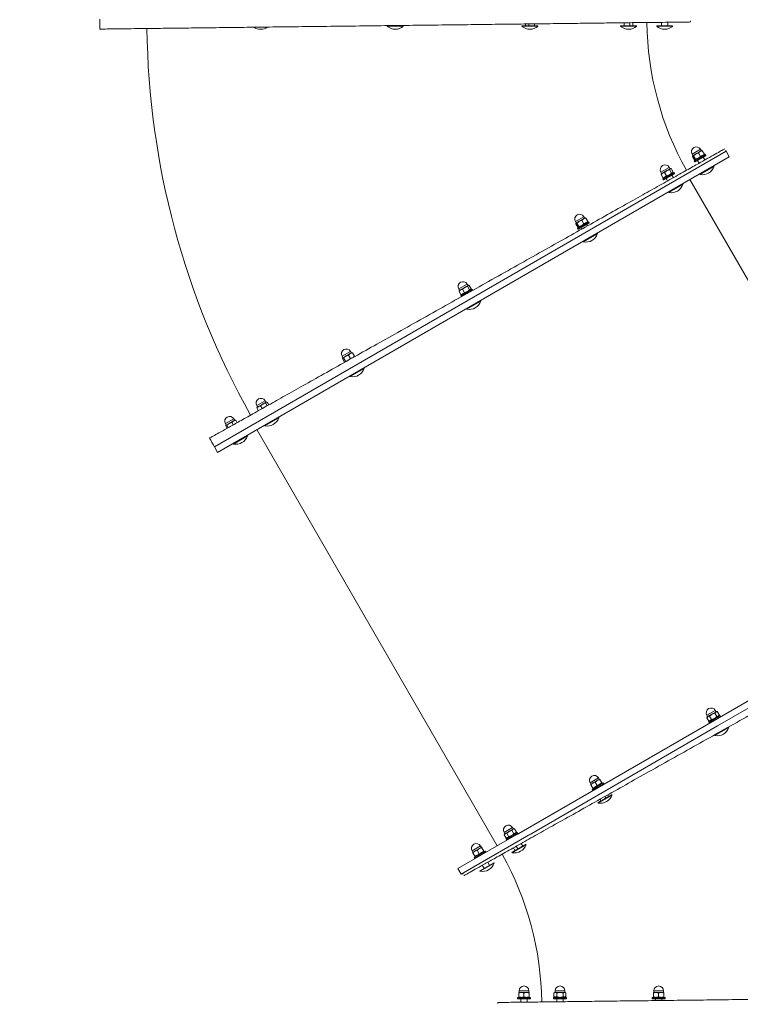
# Model space of a CAD drawing. Header units: feet. Extents: x 7493042 to 7493387, y 5986509 to 5986725.
# Tile 52 of 73: x 7493352.49 to 7493353.6, y 5986527.97 to 5986529.49. Entities that reach past the tile are written whole.
import ezdxf

# ---------------------------------------------------------------- set-up
doc = ezdxf.new("R2010")
doc.units = ezdxf.units.FT
doc.header["$MEASUREMENT"] = 0
doc.layers.add('_k_niewidoczna', color=72, linetype='CONTINUOUS', lineweight=9, plot=False)
doc.layers.add('_k_urzadzenia', color=250, linetype='CONTINUOUS', lineweight=13)
doc.layers.add('_k_wymiar', color=7, linetype='CONTINUOUS', lineweight=13)
doc.styles.add('GENERATED_STYLE_1', font='MS Gothic.ttf')

# ---------------------------------------------------------------- blocks, each defined once
blk = doc.blocks.new('3009EPZ')
at = {"layer": '_k_niewidoczna', "color": 1, "lineweight": 20, "insert": (-3.1656, -0.2128), "char_height": 0.24, "width": 11.634443, "attachment_point": 1, "line_spacing_factor": 1.55, "style": 'GENERATED_STYLE_1', "bg_fill": 2}
blk.add_mtext('\\A1;{\\f@MS Gothic|b0|i0|c238|p49;\\C256;\\P\\pi-0.24,l0.24,t0.24,1.2;^I^I3009EPZ\\P\\pi-0.96,l0.96,t0.96,1.2;^I}', dxfattribs=at)
blk = doc.blocks.new('42221')
at = {"layer": '_k_urzadzenia', "lineweight": 13}
for p, q in [((-3.3921, 1.0667), (-3.1639, 1.4619)), ((-3.1566, 1.4546), (-3.6116, 0.6666)), ((-3.1916, 1.394), (-2.5507, 1.024)), ((-3.4071, 1.0626), (-3.3947, 1.0839)), ((-3.4063, 1.0621), (-3.3939, 1.0835)), ((-3.3976, 1.0772), (-3.3974, 1.077)), ((-3.3947, 1.0839), (-3.3939, 1.0835)), ((-2.9708, 0.2965), (-2.5157, 1.0846)), ((-2.5071, 1.0796), (-2.9621, 0.2915)), ((-2.9621, 0.2915), (-2.5071, 1.0796)), ((-2.5157, 1.0846), (-2.5071, 1.0796)), ((-3.3921, 1.0667), (-3.6203, 0.6716)), ((-3.4071, 1.0626), (-3.4063, 1.0621)), ((-3.4026, 1.0685), (-3.4023, 1.0683)), ((-3.3774, 1.0712), (-3.3874, 1.0539)), ((-3.3761, 1.0705), (-3.3861, 1.0532)), ((-3.378, 1.071), (-3.3774, 1.0712)), ((-3.3778, 1.0653), (-3.3724, 1.0622)), ((-3.3774, 1.0712), (-3.3761, 1.0705)), ((-3.3774, 1.0681), (-3.3755, 1.0693)), ((-3.3757, 1.0501), (-3.3682, 1.0631)), ((-3.3755, 1.0693), (-3.3701, 1.0662)), ((-3.3741, 1.0578), (-3.3707, 1.0638)), ((-3.3707, 1.0638), (-3.3701, 1.0647)), ((-3.3704, 1.0643), (-3.3682, 1.0631)), ((-3.3701, 1.0647), (-3.3701, 1.0662)), ((-3.3875, 1.0546), (-3.3874, 1.0539)), ((-3.3874, 1.0539), (-3.3861, 1.0532)), ((-3.3847, 1.0555), (-3.3847, 1.0533)), ((-3.3847, 1.0533), (-3.3794, 1.0502)), ((-3.3824, 1.0573), (-3.3771, 1.0542)), ((-3.3781, 1.0509), (-3.3794, 1.0502)), ((-3.3781, 1.0509), (-3.3776, 1.0518)), ((-3.3779, 1.0513), (-3.3757, 1.0501)), ((-3.3776, 1.0518), (-3.3741, 1.0578)), ((-2.5429, 1.0399), (-2.5306, 1.0612)), ((-2.5422, 1.0394), (-2.5298, 1.0608)), ((-2.5353, 1.0514), (-2.535, 1.0512)), ((-2.5325, 1.0561), (-2.5323, 1.0559)), ((-2.5306, 1.0612), (-2.5298, 1.0608)), ((-2.5234, 1.0319), (-2.5139, 1.0483)), ((-2.5132, 1.0485), (-2.5232, 1.0312)), ((-2.5119, 1.0477), (-2.5219, 1.0304)), ((-2.5205, 1.0469), (-2.5162, 1.0444)), ((-2.5139, 1.0483), (-2.5132, 1.0485)), ((-2.5132, 1.0485), (-2.5119, 1.0477)), ((-2.5429, 1.0399), (-2.5422, 1.0394)), ((-2.5395, 1.0441), (-2.5392, 1.0439)), ((-2.5254, 1.0382), (-2.5212, 1.0358)), ((-2.5234, 1.0319), (-2.5232, 1.0312)), ((-2.5232, 1.0312), (-2.5219, 1.0304)), ((-2.5206, 1.0328), (-2.5206, 1.0317)), ((-2.5194, 1.0326), (-2.514, 1.0296)), ((-2.515, 1.0403), (-2.5096, 1.0372)), ((-2.5139, 1.0283), (-2.5112, 1.033)), ((-2.5133, 1.0454), (-2.5124, 1.0459)), ((-2.5116, 1.0462), (-2.5062, 1.0431)), ((-2.5116, 1.0273), (-2.5041, 1.0403)), ((-2.5112, 1.033), (-2.5073, 1.0398)), ((-2.5073, 1.0398), (-2.506, 1.042)), ((-2.5063, 1.0416), (-2.5041, 1.0403)), ((-2.506, 1.042), (-2.506, 1.0422)), ((-2.5204, 1.0309), (-2.515, 1.0278)), ((-2.514, 1.0282), (-2.5142, 1.028)), ((-2.514, 1.0282), (-2.5139, 1.0283)), ((-2.5138, 1.0286), (-2.5116, 1.0273)), ((-2.5707, 0.9917), (-2.5584, 1.0131)), ((-2.57, 0.9913), (-2.5576, 1.0126)), ((-2.5604, 1.0078), (-2.5602, 1.0076)), ((-2.5584, 1.0131), (-2.5576, 1.0126)), ((-3.8126, 0.9853), (-3.8121, 0.9858)), ((-3.8121, 0.9858), (-3.8121, 0.9658)), ((-3.8121, 0.9858), (-3.8106, 0.9858)), ((-3.8106, 0.9858), (-3.8106, 0.9658)), ((-2.5707, 0.9917), (-2.57, 0.9913)), ((-2.5672, 0.9961), (-2.5669, 0.996)), ((-2.5649, 1), (-2.5646, 0.9999)), ((-2.5527, 0.9897), (-2.549, 0.9876)), ((-2.5512, 0.9837), (-2.5417, 1.0002)), ((-2.541, 1.0003), (-2.551, 0.983)), ((-2.5397, 0.9996), (-2.5497, 0.9823)), ((-2.5478, 0.9985), (-2.544, 0.9963)), ((-2.5451, 0.988), (-2.5398, 0.9849)), ((-2.5417, 1.0002), (-2.541, 1.0003)), ((-2.5411, 0.9973), (-2.54, 0.9979)), ((-2.541, 1.0003), (-2.5397, 0.9996)), ((-2.5408, 0.9818), (-2.5369, 0.9885)), ((-2.5406, 0.9958), (-2.5353, 0.9927)), ((-2.5394, 0.9792), (-2.5319, 0.9922)), ((-2.5393, 0.9982), (-2.5339, 0.9951)), ((-2.5369, 0.9885), (-2.534, 0.9936)), ((-2.5341, 0.9934), (-2.5319, 0.9922)), ((-2.534, 0.9936), (-2.5338, 0.9939)), ((-2.5338, 0.9939), (-2.5338, 0.9943)), ((-2.3147, 0.9728), (-2.3147, 0.9974)), ((-2.3147, 0.9974), (-2.3138, 0.9974)), ((-2.3138, 0.9728), (-2.3138, 0.9974)), ((-2.3138, 0.9901), (-2.3084, 0.9901)), ((-3.8151, 0.9708), (-3.8126, 0.9708)), ((-3.815, 0.9808), (-3.8126, 0.9808)), ((-3.8126, 0.9663), (-3.8126, 0.9853)), ((-3.8106, 0.9831), (-3.8102, 0.9838)), ((-3.8094, 0.9838), (-3.8033, 0.9838)), ((-3.8094, 0.9758), (-3.8033, 0.9758)), ((-3.8026, 0.9798), (-3.8026, 0.9838)), ((-3.8026, 0.9833), (-3.8001, 0.9833)), ((-3.8026, 0.9718), (-3.8026, 0.9798)), ((-3.8026, 0.9678), (-3.8026, 0.9718)), ((-3.8001, 0.9683), (-3.8001, 0.9833)), ((-2.5512, 0.9837), (-2.551, 0.983)), ((-2.551, 0.983), (-2.5497, 0.9823)), ((-2.5484, 0.9846), (-2.5484, 0.9834)), ((-2.5483, 0.9826), (-2.5429, 0.9795)), ((-2.5418, 0.98), (-2.5422, 0.9798)), ((-2.5418, 0.98), (-2.5408, 0.9818)), ((-2.5416, 0.9804), (-2.5394, 0.9792)), ((-2.3147, 0.9728), (-2.3138, 0.9728)), ((-2.3138, 0.9801), (-2.3086, 0.9801)), ((-3.8126, 0.9663), (-3.8121, 0.9658)), ((-3.8121, 0.9658), (-3.8106, 0.9658)), ((-3.8106, 0.9685), (-3.8102, 0.9678)), ((-3.8094, 0.9678), (-3.8033, 0.9678)), ((-3.8026, 0.9683), (-3.8001, 0.9683)), ((-2.3147, 0.9172), (-2.3147, 0.9418)), ((-2.3147, 0.9418), (-2.3138, 0.9418)), ((-2.3138, 0.9172), (-2.3138, 0.9418)), ((-2.3138, 0.9363), (-2.3091, 0.9363)), ((-2.3138, 0.9313), (-2.3091, 0.9313)), ((-2.3147, 0.9172), (-2.3138, 0.9172)), ((-2.3138, 0.9227), (-2.3092, 0.9227)), ((-3.511, 0.8826), (-3.4987, 0.904)), ((-3.5102, 0.8822), (-3.4979, 0.9035)), ((-3.5006, 0.8987), (-3.4983, 0.8974)), ((-3.4987, 0.904), (-3.4979, 0.9035)), ((-3.511, 0.8826), (-3.5102, 0.8822)), ((-3.5075, 0.8869), (-3.505, 0.8855)), ((-3.5031, 0.8944), (-3.5007, 0.893)), ((-3.4813, 0.8912), (-3.4913, 0.8739)), ((-3.48, 0.8905), (-3.49, 0.8732)), ((-3.484, 0.8813), (-3.4787, 0.8782)), ((-3.482, 0.8911), (-3.4813, 0.8912)), ((-3.4813, 0.8912), (-3.48, 0.8905)), ((-3.4813, 0.8881), (-3.4806, 0.8886)), ((-3.4801, 0.8744), (-3.4761, 0.8813)), ((-3.48, 0.8882), (-3.4747, 0.8851)), ((-3.4796, 0.8701), (-3.4721, 0.8831)), ((-3.4761, 0.8813), (-3.4741, 0.8848)), ((-3.4743, 0.8843), (-3.4721, 0.8831)), ((-2.6467, 0.8602), (-2.6344, 0.8815)), ((-2.6459, 0.8597), (-2.6336, 0.8811)), ((-2.6344, 0.8815), (-2.6336, 0.8811)), ((-3.4915, 0.8746), (-3.4913, 0.8739)), ((-3.4913, 0.8739), (-3.49, 0.8732)), ((-3.4886, 0.8755), (-3.4886, 0.8747)), ((-3.488, 0.8743), (-3.4827, 0.8713)), ((-3.4821, 0.8709), (-3.4801, 0.8744)), ((-3.4818, 0.8713), (-3.4796, 0.8701)), ((-2.6424, 0.8658), (-2.6421, 0.8657)), ((-2.6374, 0.8745), (-2.6371, 0.8743)), ((-2.6371, 0.875), (-2.6369, 0.8748)), ((-2.6272, 0.8522), (-2.6177, 0.8686)), ((-2.617, 0.8688), (-2.627, 0.8515)), ((-2.6157, 0.8681), (-2.6257, 0.8507)), ((-2.6221, 0.866), (-2.6199, 0.8647)), ((-2.6177, 0.8686), (-2.617, 0.8688)), ((-2.6171, 0.8657), (-2.6162, 0.8662)), ((-2.617, 0.8688), (-2.6157, 0.8681)), ((-2.6153, 0.8665), (-2.61, 0.8634)), ((-2.6467, 0.8602), (-2.6459, 0.8597)), ((-2.6272, 0.8522), (-2.627, 0.8515)), ((-2.627, 0.8573), (-2.6249, 0.8561)), ((-2.627, 0.8515), (-2.6257, 0.8507)), ((-2.6244, 0.8531), (-2.6244, 0.852)), ((-2.6241, 0.8512), (-2.6188, 0.8481)), ((-2.6231, 0.853), (-2.6178, 0.8499)), ((-2.6187, 0.8606), (-2.6134, 0.8575)), ((-2.6177, 0.8486), (-2.615, 0.8533)), ((-2.6154, 0.8476), (-2.6079, 0.8606)), ((-2.615, 0.8533), (-2.6111, 0.8601)), ((-2.6111, 0.8601), (-2.6098, 0.8623)), ((-2.61, 0.8619), (-2.6079, 0.8606)), ((-2.6098, 0.8623), (-2.6098, 0.8626)), ((-2.6178, 0.8485), (-2.618, 0.8483)), ((-2.6178, 0.8485), (-2.6177, 0.8486)), ((-2.6175, 0.8489), (-2.6154, 0.8476)), ((-3.8169, 0.8189), (-3.8126, 0.8189)), ((-3.8168, 0.8289), (-3.8126, 0.8289)), ((-3.8126, 0.8334), (-3.8121, 0.8339)), ((-3.8126, 0.8144), (-3.8126, 0.8334)), ((-3.8121, 0.8339), (-3.8121, 0.8139)), ((-3.8121, 0.8339), (-3.8106, 0.8339)), ((-3.8106, 0.8339), (-3.8106, 0.8139)), ((-3.8106, 0.8312), (-3.8094, 0.8331)), ((-3.8094, 0.8331), (-3.8033, 0.8331)), ((-3.8094, 0.8285), (-3.8033, 0.8285)), ((-3.8094, 0.8192), (-3.8033, 0.8192)), ((-3.8026, 0.8319), (-3.8033, 0.8331)), ((-3.8026, 0.8308), (-3.8026, 0.8319)), ((-3.8026, 0.8314), (-3.8001, 0.8314)), ((-3.8026, 0.8239), (-3.8026, 0.8308)), ((-3.8026, 0.8169), (-3.8026, 0.8239)), ((-3.8001, 0.8164), (-3.8001, 0.8314)), ((-3.8126, 0.8144), (-3.8121, 0.8139)), ((-3.8121, 0.8139), (-3.8106, 0.8139)), ((-3.8106, 0.8166), (-3.8094, 0.8146)), ((-3.8094, 0.8146), (-3.8033, 0.8146)), ((-3.8026, 0.8159), (-3.8033, 0.8146)), ((-3.8026, 0.8159), (-3.8026, 0.8169)), ((-3.8026, 0.8164), (-3.8001, 0.8164)), ((-2.3147, 0.7653), (-2.3147, 0.7899)), ((-2.3147, 0.7899), (-2.3138, 0.7899)), ((-2.3138, 0.7653), (-2.3138, 0.7899)), ((-3.8126, 0.7778), (-3.8121, 0.7783)), ((-3.8126, 0.7588), (-3.8126, 0.7778)), ((-3.8121, 0.7783), (-3.8121, 0.7583)), ((-3.8121, 0.7783), (-3.8106, 0.7783)), ((-3.8106, 0.7783), (-3.8106, 0.7583)), ((-3.8106, 0.7756), (-3.8102, 0.7763)), ((-3.8094, 0.7763), (-3.8033, 0.7763)), ((-3.8026, 0.7723), (-3.8026, 0.7763)), ((-3.8026, 0.7758), (-3.8001, 0.7758)), ((-3.8001, 0.7608), (-3.8001, 0.7758)), ((-2.3138, 0.7844), (-2.3109, 0.7844)), ((-2.3138, 0.7758), (-2.311, 0.7758)), ((-3.8176, 0.7633), (-3.8126, 0.7633)), ((-3.8175, 0.7733), (-3.8126, 0.7733)), ((-3.8126, 0.7588), (-3.8121, 0.7583)), ((-3.8121, 0.7583), (-3.8106, 0.7583)), ((-3.8106, 0.761), (-3.8102, 0.7603)), ((-3.8094, 0.7683), (-3.8033, 0.7683)), ((-3.8094, 0.7603), (-3.8033, 0.7603)), ((-3.8026, 0.7643), (-3.8026, 0.7723)), ((-3.8026, 0.7603), (-3.8026, 0.7643)), ((-3.8026, 0.7608), (-3.8001, 0.7608)), ((-3.5874, 0.7502), (-3.5751, 0.7716)), ((-3.5866, 0.7498), (-3.5743, 0.7711)), ((-3.5814, 0.7589), (-3.5774, 0.7565)), ((-3.5771, 0.7664), (-3.5731, 0.7641)), ((-3.5751, 0.7716), (-3.5743, 0.7711)), ((-3.5577, 0.7589), (-3.5677, 0.7415)), ((-3.5584, 0.7587), (-3.5577, 0.7589)), ((-3.5577, 0.7589), (-3.5564, 0.7581)), ((-2.3147, 0.7653), (-2.3138, 0.7653)), ((-2.3138, 0.7708), (-2.3111, 0.7708)), ((-3.5874, 0.7502), (-3.5866, 0.7498)), ((-3.5839, 0.7545), (-3.5798, 0.7522)), ((-3.5564, 0.7581), (-3.5664, 0.7408)), ((-3.5651, 0.7431), (-3.5651, 0.7409)), ((-3.5628, 0.7449), (-3.5574, 0.7418)), ((-3.5581, 0.7529), (-3.5528, 0.7498)), ((-3.558, 0.7395), (-3.5545, 0.7455)), ((-3.5578, 0.7558), (-3.5558, 0.7569)), ((-3.5561, 0.7377), (-3.5486, 0.7507)), ((-3.5558, 0.7569), (-3.5505, 0.7538)), ((-3.5545, 0.7455), (-3.551, 0.7515)), ((-3.551, 0.7515), (-3.5505, 0.7524)), ((-3.5507, 0.752), (-3.5486, 0.7507)), ((-3.5505, 0.7524), (-3.5505, 0.7538)), ((-3.5679, 0.7422), (-3.5677, 0.7415)), ((-3.5677, 0.7415), (-3.5664, 0.7408)), ((-3.5651, 0.7409), (-3.5597, 0.7378)), ((-3.5585, 0.7385), (-3.5597, 0.7378)), ((-3.5585, 0.7385), (-3.558, 0.7395)), ((-3.5582, 0.739), (-3.5561, 0.7377)), ((-3.6159, 0.701), (-3.6035, 0.7223)), ((-3.6151, 0.7005), (-3.6028, 0.7219)), ((-3.6064, 0.7155), (-3.6019, 0.7129)), ((-3.6035, 0.7223), (-3.6028, 0.7219)), ((-3.5766, 0.7272), (-2.9358, 0.3571)), ((-3.6159, 0.701), (-3.6151, 0.7005)), ((-3.6114, 0.7069), (-3.6068, 0.7042)), ((-3.5862, 0.7096), (-3.5962, 0.6923)), ((-3.5849, 0.7088), (-3.5949, 0.6915)), ((-3.5889, 0.6996), (-3.5836, 0.6965)), ((-3.5869, 0.7094), (-3.5862, 0.7096)), ((-3.5862, 0.7096), (-3.5849, 0.7088)), ((-3.5862, 0.7065), (-3.5855, 0.7069)), ((-3.5849, 0.7066), (-3.5796, 0.7035)), ((-3.5849, 0.6927), (-3.5809, 0.6997)), ((-3.5845, 0.6884), (-3.577, 0.7014)), ((-3.5809, 0.6997), (-3.5789, 0.7031)), ((-3.5792, 0.7027), (-3.577, 0.7014)), ((-2.7505, 0.6805), (-2.7381, 0.7018)), ((-2.7497, 0.68), (-2.7373, 0.7014)), ((-2.7381, 0.7018), (-2.7373, 0.7014)), ((-3.5964, 0.693), (-3.5962, 0.6923)), ((-3.5962, 0.6923), (-3.5949, 0.6915)), ((-3.5935, 0.6939), (-3.5935, 0.6931)), ((-3.5929, 0.6927), (-3.5876, 0.6896)), ((-3.5869, 0.6893), (-3.5849, 0.6927)), ((-3.5867, 0.6897), (-3.5845, 0.6884)), ((-2.747, 0.6847), (-2.7467, 0.6846)), ((-2.7428, 0.692), (-2.7425, 0.6918)), ((-2.7401, 0.6967), (-2.7398, 0.6965)), ((-2.7208, 0.6891), (-2.7308, 0.6718)), ((-2.7195, 0.6884), (-2.7295, 0.671)), ((-2.7262, 0.6807), (-2.7214, 0.6889)), ((-2.7237, 0.6851), (-2.7237, 0.685)), ((-2.7214, 0.6889), (-2.7208, 0.6891)), ((-2.7208, 0.6891), (-2.7195, 0.6884)), ((-2.7208, 0.686), (-2.7197, 0.6866)), ((-2.7204, 0.6846), (-2.715, 0.6815)), ((-2.719, 0.6869), (-2.7136, 0.6839)), ((-2.7137, 0.6823), (-2.7135, 0.6826)), ((-2.7135, 0.6826), (-2.7135, 0.6831)), ((-3.6203, 0.6716), (-3.6116, 0.6666)), ((-2.7505, 0.6805), (-2.7497, 0.68)), ((-2.7309, 0.6723), (-2.7308, 0.6718)), ((-2.7308, 0.6718), (-2.7295, 0.671)), ((-2.7281, 0.6734), (-2.7281, 0.6721)), ((-2.728, 0.6713), (-2.7227, 0.6683)), ((-2.7249, 0.6768), (-2.7195, 0.6737)), ((-2.7215, 0.6688), (-2.7219, 0.6686)), ((-2.7215, 0.6688), (-2.7205, 0.6706)), ((-2.7213, 0.6692), (-2.7191, 0.668)), ((-2.7205, 0.6706), (-2.7167, 0.6772)), ((-2.7191, 0.668), (-2.7116, 0.6809)), ((-2.7167, 0.6772), (-2.7137, 0.6823)), ((-2.7138, 0.6822), (-2.7116, 0.6809)), ((-2.3147, 0.5578), (-2.3147, 0.5824)), ((-2.3147, 0.5824), (-2.3138, 0.5824)), ((-2.3138, 0.5578), (-2.3138, 0.5824)), ((-2.3138, 0.5751), (-2.3134, 0.5751)), ((-2.3138, 0.5651), (-2.3135, 0.5651)), ((-2.3147, 0.5578), (-2.3138, 0.5578)), ((-2.8542, 0.5008), (-2.8419, 0.5221)), ((-2.8534, 0.5003), (-2.8411, 0.5217)), ((-2.8439, 0.5168), (-2.8436, 0.5167)), ((-2.8419, 0.5221), (-2.8411, 0.5217)), ((-2.8542, 0.5008), (-2.8534, 0.5003)), ((-2.8506, 0.5052), (-2.8504, 0.505)), ((-2.8484, 0.5091), (-2.8481, 0.5089)), ((-2.8262, 0.5012), (-2.8209, 0.4981)), ((-2.8239, 0.5067), (-2.8237, 0.5068)), ((-2.8229, 0.4883), (-2.8154, 0.5012)), ((-2.8228, 0.5071), (-2.8175, 0.504)), ((-2.8225, 0.4939), (-2.8186, 0.5007)), ((-2.8186, 0.5007), (-2.8173, 0.5029)), ((-2.8175, 0.5025), (-2.8154, 0.5012)), ((-2.8173, 0.5029), (-2.8173, 0.5032)), ((-2.8317, 0.4918), (-2.8263, 0.4887)), ((-2.8306, 0.4936), (-2.8253, 0.4905)), ((-2.8253, 0.4891), (-2.8255, 0.489)), ((-2.8253, 0.4891), (-2.8252, 0.4892)), ((-2.8252, 0.4892), (-2.8225, 0.4939)), ((-2.825, 0.4895), (-2.8229, 0.4883)), ((-2.9302, 0.3692), (-2.9178, 0.3906)), ((-2.9294, 0.3688), (-2.9171, 0.3901)), ((-2.9209, 0.3835), (-2.9206, 0.3834)), ((-2.9206, 0.384), (-2.9203, 0.3839)), ((-2.9178, 0.3906), (-2.9171, 0.3901)), ((-2.9302, 0.3692), (-2.9294, 0.3688)), ((-2.9259, 0.3749), (-2.9256, 0.3747)), ((-2.9035, 0.3649), (-2.8992, 0.3624)), ((-2.9002, 0.3594), (-2.8964, 0.366)), ((-2.8991, 0.3728), (-2.8947, 0.3702)), ((-2.8988, 0.3567), (-2.8913, 0.3697)), ((-2.8978, 0.3752), (-2.8934, 0.3726)), ((-2.8964, 0.366), (-2.8934, 0.3711)), ((-2.8935, 0.371), (-2.8913, 0.3697)), ((-2.8934, 0.3711), (-2.8932, 0.3714)), ((-2.8932, 0.3714), (-2.8932, 0.3718)), ((-2.9066, 0.3594), (-2.9024, 0.357)), ((-2.9012, 0.3575), (-2.9016, 0.3573)), ((-2.9012, 0.3575), (-2.9002, 0.3594)), ((-2.901, 0.358), (-2.8988, 0.3567)), ((-2.958, 0.3211), (-2.9456, 0.3424)), ((-2.9572, 0.3206), (-2.9449, 0.342)), ((-2.9476, 0.3373), (-2.9473, 0.3371)), ((-2.9456, 0.3424), (-2.9449, 0.342)), ((-2.958, 0.3211), (-2.9572, 0.3206)), ((-2.9545, 0.3253), (-2.9542, 0.3252)), ((-2.9503, 0.3326), (-2.95, 0.3324)), ((-2.9284, 0.3206), (-2.9247, 0.3184)), ((-2.9266, 0.3086), (-2.9191, 0.3216)), ((-2.9262, 0.3142), (-2.9223, 0.321)), ((-2.9251, 0.3265), (-2.9213, 0.3243)), ((-2.9223, 0.321), (-2.9211, 0.3232)), ((-2.9213, 0.3228), (-2.9191, 0.3216)), ((-2.9211, 0.3232), (-2.9211, 0.3235)), ((-2.9337, 0.3111), (-2.9301, 0.309)), ((-2.9327, 0.3129), (-2.9291, 0.3108)), ((-2.9291, 0.3094), (-2.9293, 0.3093)), ((-2.9291, 0.3094), (-2.929, 0.3096)), ((-2.929, 0.3096), (-2.9262, 0.3142)), ((-2.9288, 0.3098), (-2.9266, 0.3086)), ((-2.9708, 0.2965), (-2.9621, 0.2915))]:
    blk.add_line(p, q, dxfattribs=at)
for centre, radius, start, end in [((-3.3881, 1.0659), 0.0192, 110.0613, 189.9326), ((-2.3038, 1.4316), 0.4065, 239.9969, 240.5932), ((-3.372, 1.0566), 0.0075, 239.9969, 59.9969), ((-2.524, 1.0432), 0.0192, 110.0613, 189.9326), ((-2.5078, 1.0338), 0.0075, 239.9969, 59.9969), ((-2.3031, 1.4341), 0.4765, 240.6844, 269.3126), ((-2.3038, 1.4316), 0.4065, 269.4037, 270), ((-2.5518, 0.995), 0.0192, 110.0613, 189.9326), ((-2.5357, 0.9857), 0.0075, 239.9969, 59.9969), ((-2.3, 0.9851), 0.0192, 140.0643, 219.9357), ((-3.8001, 0.9758), 0.0075, 270, 90), ((-2.3, 0.9295), 0.0192, 140.0643, 219.9357), ((-3.4921, 0.8859), 0.0192, 110.0613, 189.9326), ((-3.4759, 0.8766), 0.0075, 239.9969, 59.9969), ((-2.6278, 0.8635), 0.0192, 110.0613, 189.9326), ((-2.6116, 0.8541), 0.0075, 239.9969, 59.9969), ((-3.8001, 0.8239), 0.0075, 270, 90), ((-3.8229, 0.3192), 0.4765, 60.6844, 89.3126), ((-2.3, 0.7776), 0.0192, 140.0643, 219.9357), ((-3.8001, 0.7683), 0.0075, 270, 90), ((-3.5685, 0.7536), 0.0192, 110.0613, 189.9326), ((-3.5523, 0.7442), 0.0075, 239.9969, 59.9969), ((-3.8222, 0.3217), 0.4065, 89.4037, 90), ((-3.597, 0.7043), 0.0192, 110.0613, 189.9326), ((-3.5808, 0.6949), 0.0075, 239.9969, 59.9969), ((-2.7315, 0.6838), 0.0192, 110.0613, 189.9326), ((-3.8222, 0.3217), 0.4065, 59.9969, 60.5932), ((-2.7154, 0.6744), 0.0075, 239.9969, 59.9969), ((-2.3, 0.5701), 0.0192, 140.0643, 219.9357), ((-2.8353, 0.5041), 0.0192, 110.0613, 189.9326), ((-2.8191, 0.4948), 0.0075, 239.9969, 59.9969), ((-2.9113, 0.3725), 0.0192, 110.0613, 189.9326), ((-2.8951, 0.3632), 0.0075, 239.9969, 59.9969), ((-2.3, 0.3626), 0.0192, 145.7487, 212.8764), ((-2.9391, 0.3244), 0.0192, 110.0613, 189.9326), ((-2.3031, 1.4341), 1.2465, 240.6844, 269.3126), ((-2.9229, 0.3151), 0.0075, 239.9969, 59.9969), ((-2.3038, 1.4316), 1.3165, 239.9969, 240.6562), ((-2.3038, 1.4316), 1.3165, 269.3407, 270)]:
    blk.add_arc(centre, radius, start, end, dxfattribs=at)
for points, knots in [([(-3.818, 0.7282), (-3.818, 0.7282), (-3.818, 0.7289), (-3.818, 0.7318), (-3.8179, 0.734), (-3.8179, 0.74), (-3.8178, 0.7437), (-3.8177, 0.7525), (-3.8177, 0.7575), (-3.8175, 0.7682), (-3.8175, 0.7745), (-3.8173, 0.7886), (-3.8172, 0.7964), (-3.817, 0.8134), (-3.8169, 0.8226), (-3.8167, 0.8417), (-3.8165, 0.8516), (-3.8163, 0.8714), (-3.8162, 0.8823), (-3.8159, 0.9054), (-3.8157, 0.9177), (-3.8154, 0.9432), (-3.8153, 0.9563), (-3.815, 0.9828), (-3.8148, 0.9961), (-3.8145, 1.0221), (-3.8143, 1.0359), (-3.814, 1.0646), (-3.8138, 1.0794), (-3.8134, 1.1095), (-3.8133, 1.1246), (-3.8129, 1.1545), (-3.8127, 1.1692), (-3.8124, 1.1972), (-3.8122, 1.2119), (-3.8119, 1.2418), (-3.8117, 1.257), (-3.8113, 1.287), (-3.8111, 1.3018), (-3.8108, 1.3305), (-3.8106, 1.3444), (-3.8103, 1.3703), (-3.8102, 1.3836), (-3.8098, 1.4101), (-3.8097, 1.4233), (-3.8094, 1.4487), (-3.8092, 1.461), (-3.8089, 1.4841), (-3.8088, 1.495), (-3.8086, 1.5148), (-3.8085, 1.5248), (-3.8082, 1.5438), (-3.8081, 1.553), (-3.8079, 1.57), (-3.8078, 1.5779), (-3.8077, 1.5919), (-3.8076, 1.5982), (-3.8075, 1.6089), (-3.8074, 1.6139), (-3.8073, 1.6227), (-3.8072, 1.6265), (-3.8072, 1.6324), (-3.8071, 1.6346), (-3.8071, 1.6375), (-3.8071, 1.6382), (-3.8071, 1.6382)], [134.76762, 134.76762, 134.76762, 134.76762, 138.979106, 138.979106, 143.190592, 143.190592, 147.402079, 147.402079, 151.613565, 151.613565, 155.825053, 155.825053, 160.036542, 160.036542, 164.248031, 164.248031, 168.459519, 168.459519, 172.671009, 172.671009, 176.882499, 176.882499, 181.093989, 181.093989, 185.305478, 185.305478, 189.516968, 189.516968, 193.728457, 193.728457, 197.939946, 197.939946, 202.151435, 202.151435, 206.362924, 206.362924, 210.574413, 210.574413, 214.785901, 214.785901, 218.99739, 218.99739, 223.208878, 223.208878, 227.420366, 227.420366, 231.631854, 231.631854, 235.843342, 235.843342, 240.054829, 240.054829, 244.266316, 244.266316, 248.477804, 248.477804, 252.689291, 252.689291, 256.900778, 256.900778, 261.112266, 261.112266, 265.323753, 265.323753, 269.53524, 269.53524, 269.53524, 269.53524]), ([(-3.1771, 1.4694), (-3.1771, 1.4694), (-3.1774, 1.4688), (-3.1788, 1.4663), (-3.1799, 1.4643), (-3.1828, 1.4591), (-3.1847, 1.4558), (-3.189, 1.4482), (-3.1914, 1.4438), (-3.1967, 1.4345), (-3.1997, 1.429), (-3.2066, 1.4168), (-3.2105, 1.4099), (-3.2188, 1.3951), (-3.2233, 1.3871), (-3.2326, 1.3705), (-3.2375, 1.3618), (-3.2472, 1.3445), (-3.2525, 1.335), (-3.2638, 1.3148), (-3.2699, 1.3041), (-3.2823, 1.2819), (-3.2888, 1.2705), (-3.3017, 1.2474), (-3.3083, 1.2358), (-3.321, 1.2131), (-3.3277, 1.2011), (-3.3418, 1.1761), (-3.3491, 1.1631), (-3.3638, 1.1369), (-3.3712, 1.1237), (-3.3858, 1.0977), (-3.393, 1.0849), (-3.4067, 1.0604), (-3.4139, 1.0476), (-3.4286, 1.0215), (-3.436, 1.0083), (-3.4507, 0.9821), (-3.458, 0.9692), (-3.472, 0.9442), (-3.4788, 0.9321), (-3.4915, 0.9095), (-3.498, 0.8979), (-3.511, 0.8748), (-3.5174, 0.8633), (-3.5299, 0.8411), (-3.5359, 0.8304), (-3.5472, 0.8102), (-3.5525, 0.8007), (-3.5623, 0.7834), (-3.5671, 0.7748), (-3.5765, 0.7581), (-3.5809, 0.7502), (-3.5893, 0.7353), (-3.5931, 0.7285), (-3.6, 0.7162), (-3.6031, 0.7108), (-3.6083, 0.7014), (-3.6108, 0.697), (-3.6151, 0.6894), (-3.6169, 0.6861), (-3.6198, 0.6809), (-3.6209, 0.679), (-3.6223, 0.6765), (-3.6226, 0.6759), (-3.6226, 0.6759)], [0, 0, 0, 0, 4.211487, 4.211487, 8.422974, 8.422974, 12.634461, 12.634461, 16.845949, 16.845949, 21.057436, 21.057436, 25.268923, 25.268923, 29.480411, 29.480411, 33.691898, 33.691898, 37.903386, 37.903386, 42.114874, 42.114874, 46.326362, 46.326362, 50.53785, 50.53785, 54.749338, 54.749338, 58.960827, 58.960827, 63.172316, 63.172316, 67.383804, 67.383804, 71.595294, 71.595294, 75.806783, 75.806783, 80.018272, 80.018272, 84.229762, 84.229762, 88.441251, 88.441251, 92.652741, 92.652741, 96.864231, 96.864231, 101.07572, 101.07572, 105.287209, 105.287209, 109.498698, 109.498698, 113.710186, 113.710186, 117.921675, 117.921675, 122.133161, 122.133161, 126.344648, 126.344648, 130.556134, 130.556134, 134.76762, 134.76762, 134.76762, 134.76762]), ([(-2.9489, 0.284), (-2.9489, 0.284), (-2.9486, 0.2846), (-2.9472, 0.2871), (-2.9461, 0.289), (-2.9432, 0.2942), (-2.9414, 0.2975), (-2.9371, 0.3052), (-2.9346, 0.3095), (-2.9294, 0.3189), (-2.9263, 0.3243), (-2.9194, 0.3366), (-2.9156, 0.3435), (-2.9072, 0.3583), (-2.9028, 0.3663), (-2.8934, 0.3829), (-2.8886, 0.3916), (-2.8788, 0.4089), (-2.8735, 0.4183), (-2.8622, 0.4385), (-2.8562, 0.4492), (-2.8437, 0.4714), (-2.8373, 0.4829), (-2.8243, 0.506), (-2.8178, 0.5176), (-2.8051, 0.5402), (-2.7983, 0.5523), (-2.7843, 0.5773), (-2.777, 0.5903), (-2.7623, 0.6164), (-2.7548, 0.6297), (-2.7402, 0.6557), (-2.733, 0.6685), (-2.7193, 0.693), (-2.7121, 0.7058), (-2.6975, 0.7318), (-2.6901, 0.7451), (-2.6754, 0.7712), (-2.6681, 0.7842), (-2.654, 0.8092), (-2.6473, 0.8213), (-2.6346, 0.8439), (-2.628, 0.8555), (-2.6151, 0.8786), (-2.6086, 0.8901), (-2.5962, 0.9123), (-2.5901, 0.923), (-2.5788, 0.9432), (-2.5735, 0.9526), (-2.5638, 0.9699), (-2.5589, 0.9786), (-2.5496, 0.9952), (-2.5451, 1.0032), (-2.5368, 1.018), (-2.5329, 1.0249), (-2.526, 1.0372), (-2.523, 1.0426), (-2.5177, 1.052), (-2.5153, 1.0563), (-2.511, 1.064), (-2.5091, 1.0673), (-2.5062, 1.0725), (-2.5051, 1.0744), (-2.5037, 1.0769), (-2.5034, 1.0775), (-2.5034, 1.0775)], [0, 0, 0, 0, 4.211487, 4.211487, 8.422974, 8.422974, 12.634461, 12.634461, 16.845949, 16.845949, 21.057436, 21.057436, 25.268923, 25.268923, 29.480411, 29.480411, 33.691898, 33.691898, 37.903386, 37.903386, 42.114874, 42.114874, 46.326362, 46.326362, 50.53785, 50.53785, 54.749338, 54.749338, 58.960827, 58.960827, 63.172316, 63.172316, 67.383804, 67.383804, 71.595294, 71.595294, 75.806783, 75.806783, 80.018272, 80.018272, 84.229762, 84.229762, 88.441251, 88.441251, 92.652741, 92.652741, 96.864231, 96.864231, 101.07572, 101.07572, 105.287209, 105.287209, 109.498698, 109.498698, 113.710186, 113.710186, 117.921675, 117.921675, 122.133161, 122.133161, 126.344648, 126.344648, 130.556134, 130.556134, 134.76762, 134.76762, 134.76762, 134.76762]), ([(-2.308, 1.0251), (-2.308, 1.0251), (-2.308, 1.0245), (-2.3081, 1.0216), (-2.3081, 1.0194), (-2.3082, 1.0134), (-2.3082, 1.0096), (-2.3083, 1.0009), (-2.3084, 0.9959), (-2.3085, 0.9851), (-2.3086, 0.9789), (-2.3087, 0.9648), (-2.3088, 0.9569), (-2.309, 0.9399), (-2.3091, 0.9308), (-2.3094, 0.9117), (-2.3095, 0.9018), (-2.3097, 0.8819), (-2.3099, 0.8711), (-2.3101, 0.8479), (-2.3103, 0.8356), (-2.3106, 0.8102), (-2.3108, 0.797), (-2.3111, 0.7705), (-2.3112, 0.7572), (-2.3115, 0.7313), (-2.3117, 0.7175), (-2.3121, 0.6888), (-2.3122, 0.6739), (-2.3126, 0.6439), (-2.3128, 0.6287), (-2.3131, 0.5989), (-2.3133, 0.5842), (-2.3136, 0.5561), (-2.3138, 0.5414), (-2.3142, 0.5116), (-2.3144, 0.4964), (-2.3147, 0.4664), (-2.3149, 0.4515), (-2.3152, 0.4228), (-2.3154, 0.409), (-2.3157, 0.3831), (-2.3159, 0.3698), (-2.3162, 0.3433), (-2.3164, 0.3301), (-2.3167, 0.3047), (-2.3168, 0.2924), (-2.3171, 0.2692), (-2.3172, 0.2584), (-2.3175, 0.2385), (-2.3176, 0.2286), (-2.3178, 0.2095), (-2.3179, 0.2004), (-2.3181, 0.1834), (-2.3182, 0.1755), (-2.3184, 0.1614), (-2.3185, 0.1552), (-2.3186, 0.1444), (-2.3186, 0.1394), (-2.3187, 0.1307), (-2.3188, 0.1269), (-2.3189, 0.1209), (-2.3189, 0.1187), (-2.3189, 0.1158), (-2.3189, 0.1152), (-2.3189, 0.1152)], [134.76762, 134.76762, 134.76762, 134.76762, 138.979106, 138.979106, 143.190592, 143.190592, 147.402079, 147.402079, 151.613565, 151.613565, 155.825053, 155.825053, 160.036542, 160.036542, 164.248031, 164.248031, 168.459519, 168.459519, 172.671009, 172.671009, 176.882499, 176.882499, 181.093989, 181.093989, 185.305478, 185.305478, 189.516968, 189.516968, 193.728457, 193.728457, 197.939946, 197.939946, 202.151435, 202.151435, 206.362924, 206.362924, 210.574413, 210.574413, 214.785901, 214.785901, 218.99739, 218.99739, 223.208878, 223.208878, 227.420366, 227.420366, 231.631854, 231.631854, 235.843342, 235.843342, 240.054829, 240.054829, 244.266316, 244.266316, 248.477804, 248.477804, 252.689291, 252.689291, 256.900778, 256.900778, 261.112266, 261.112266, 265.323753, 265.323753, 269.53524, 269.53524, 269.53524, 269.53524])]:
    blk.add_open_spline(points, degree=3, knots=knots, dxfattribs=at)
for points, weights in [([(-3.3778, 1.0653), (-3.3812, 1.0619), (-3.3824, 1.0573)], [1, 1.15470053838, 1]), ([(-3.3755, 1.0693), (-3.3778, 1.0679), (-3.3778, 1.0653)], [1, 1.15470053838, 1]), ([(-3.3741, 1.0578), (-3.3731, 1.0597), (-3.3724, 1.0622)], [1, 1.0379548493, 1]), ([(-3.3724, 1.0622), (-3.3712, 1.0629), (-3.3707, 1.0638)], [1, 1.0379548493, 1]), ([(-3.3707, 1.0638), (-3.3701, 1.0647), (-3.3701, 1.0662)], [1, 1.0379548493, 1]), ([(-3.3824, 1.0573), (-3.3847, 1.0559), (-3.3847, 1.0533)], [1, 1.15470053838, 1]), ([(-3.3794, 1.0502), (-3.3781, 1.0509), (-3.3776, 1.0518)], [1, 1.0379548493, 1]), ([(-3.3776, 1.0518), (-3.3771, 1.0527), (-3.3771, 1.0542)], [1, 1.0379548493, 1]), ([(-3.3771, 1.0542), (-3.3752, 1.056), (-3.3741, 1.0578)], [1, 1.0379548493, 1]), ([(-2.5194, 1.0326), (-2.521, 1.0324), (-2.5204, 1.0309)], [1, 1.15470053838, 1]), ([(-2.515, 1.0403), (-2.5183, 1.0371), (-2.5194, 1.0326)], [1, 1.15470053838, 1]), ([(-2.5116, 1.0462), (-2.5144, 1.0439), (-2.515, 1.0403)], [1, 1.15470053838, 1]), ([(-2.514, 1.0296), (-2.5122, 1.0313), (-2.5112, 1.033)], [1, 1.0379548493, 1]), ([(-2.5124, 1.0459), (-2.5121, 1.0461), (-2.5116, 1.0462)], [1.06403990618, 1.04526350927, 1]), ([(-2.5112, 1.033), (-2.5102, 1.0348), (-2.5096, 1.0372)], [1, 1.0379548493, 1]), ([(-2.5096, 1.0372), (-2.5081, 1.0384), (-2.5073, 1.0398)], [1, 1.0379548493, 1]), ([(-2.5073, 1.0398), (-2.5065, 1.0411), (-2.5062, 1.0431)], [1, 1.0379548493, 1]), ([(-2.5062, 1.0431), (-2.506, 1.0426), (-2.506, 1.0422)], [1, 1.02255235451, 1.01830398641]), ([(-2.515, 1.0278), (-2.5142, 1.0279), (-2.5139, 1.0283)], [1, 1.0379548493, 1]), ([(-2.5139, 1.0283), (-2.5137, 1.0287), (-2.514, 1.0296)], [1, 1.0379548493, 1]), ([(-2.5451, 0.988), (-2.5479, 0.986), (-2.5483, 0.9826)], [1, 1.15470053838, 1]), ([(-2.5406, 0.9958), (-2.5441, 0.9926), (-2.5451, 0.988)], [1, 1.15470053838, 1]), ([(-2.5393, 0.9982), (-2.5411, 0.9977), (-2.5406, 0.9958)], [1, 1.15470053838, 1]), ([(-2.5398, 0.9849), (-2.538, 0.9866), (-2.5369, 0.9885)], [1, 1.0379548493, 1]), ([(-2.5369, 0.9885), (-2.5359, 0.9903), (-2.5353, 0.9927)], [1, 1.0379548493, 1]), ([(-2.5353, 0.9927), (-2.5343, 0.993), (-2.534, 0.9936)], [1, 1.0379548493, 1]), ([(-2.534, 0.9936), (-2.5337, 0.9941), (-2.5339, 0.9951)], [1, 1.0379548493, 1]), ([(-3.8094, 0.9838), (-3.8108, 0.9798), (-3.8094, 0.9758)], [1, 1.15470053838, 1]), ([(-3.8102, 0.9838), (-3.8102, 0.9838), (-3.8094, 0.9838)], [1.07735026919, 1.07735026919, 1]), ([(-3.8094, 0.9758), (-3.8108, 0.9718), (-3.8094, 0.9678)], [1, 1.15470053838, 1]), ([(-3.8026, 0.9798), (-3.8026, 0.9816), (-3.8033, 0.9838)], [1, 1.0379548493, 1]), ([(-3.8033, 0.9838), (-3.8026, 0.9838), (-3.8026, 0.9838)], [1, 1.0379548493, 1]), ([(-3.8033, 0.9758), (-3.8026, 0.9779), (-3.8026, 0.9798)], [1, 1.0379548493, 1]), ([(-3.8026, 0.9718), (-3.8026, 0.9736), (-3.8033, 0.9758)], [1, 1.0379548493, 1]), ([(-3.8033, 0.9678), (-3.8026, 0.9699), (-3.8026, 0.9718)], [1, 1.0379548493, 1]), ([(-2.5483, 0.9826), (-2.5484, 0.983), (-2.5484, 0.9834)], [1, 1.03339585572, 1.05237310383]), ([(-2.5429, 0.9795), (-2.5415, 0.9806), (-2.5408, 0.9818)], [1, 1.0379548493, 1]), ([(-2.5422, 0.9798), (-2.5425, 0.9796), (-2.5429, 0.9795)], [1.01871237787, 1.0167346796, 1]), ([(-2.5408, 0.9818), (-2.54, 0.9831), (-2.5398, 0.9849)], [1, 1.0379548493, 1]), ([(-3.8094, 0.9678), (-3.8102, 0.9678), (-3.8102, 0.9678)], [1, 1.07735026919, 1.07735026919]), ([(-3.8026, 0.9678), (-3.8026, 0.9678), (-3.8033, 0.9678)], [1, 1.0379548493, 1]), ([(-3.484, 0.8813), (-3.4872, 0.8785), (-3.488, 0.8743)], [1, 1.15470053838, 1]), ([(-3.48, 0.8882), (-3.4832, 0.8854), (-3.484, 0.8813)], [1, 1.15470053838, 1]), ([(-3.4806, 0.8886), (-3.4806, 0.8886), (-3.48, 0.8882)], [1.07735026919, 1.07735026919, 1]), ([(-3.4787, 0.8782), (-3.477, 0.8797), (-3.4761, 0.8813)], [1, 1.0379548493, 1]), ([(-3.4761, 0.8813), (-3.4751, 0.8829), (-3.4747, 0.8851)], [1, 1.0379548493, 1]), ([(-3.4747, 0.8851), (-3.4741, 0.8848), (-3.4741, 0.8848)], [1, 1.0379548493, 1]), ([(-3.488, 0.8743), (-3.4886, 0.8747), (-3.4886, 0.8747)], [1, 1.07735026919, 1.07735026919]), ([(-3.4827, 0.8713), (-3.481, 0.8728), (-3.4801, 0.8744)], [1, 1.0379548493, 1]), ([(-3.4821, 0.8709), (-3.4821, 0.8709), (-3.4827, 0.8713)], [1, 1.0379548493, 1]), ([(-3.4801, 0.8744), (-3.4791, 0.876), (-3.4787, 0.8782)], [1, 1.0379548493, 1]), ([(-2.6153, 0.8665), (-2.6182, 0.8642), (-2.6187, 0.8606)], [1, 1.15470053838, 1]), ([(-2.6162, 0.8662), (-2.6159, 0.8664), (-2.6153, 0.8665)], [1.06403990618, 1.04526350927, 1]), ([(-2.6231, 0.853), (-2.6248, 0.8527), (-2.6241, 0.8512)], [1, 1.15470053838, 1]), ([(-2.6187, 0.8606), (-2.6221, 0.8574), (-2.6231, 0.853)], [1, 1.15470053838, 1]), ([(-2.6178, 0.8499), (-2.616, 0.8516), (-2.615, 0.8533)], [1, 1.0379548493, 1]), ([(-2.6177, 0.8486), (-2.6174, 0.849), (-2.6178, 0.8499)], [1, 1.0379548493, 1]), ([(-2.615, 0.8533), (-2.6139, 0.8551), (-2.6134, 0.8575)], [1, 1.0379548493, 1]), ([(-2.6134, 0.8575), (-2.6118, 0.8587), (-2.6111, 0.8601)], [1, 1.0379548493, 1]), ([(-2.6111, 0.8601), (-2.6103, 0.8615), (-2.61, 0.8634)], [1, 1.0379548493, 1]), ([(-2.61, 0.8634), (-2.6098, 0.8629), (-2.6098, 0.8626)], [1, 1.02255235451, 1.01830398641]), ([(-2.6188, 0.8481), (-2.6179, 0.8482), (-2.6177, 0.8486)], [1, 1.0379548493, 1]), ([(-3.8094, 0.8331), (-3.8108, 0.8308), (-3.8094, 0.8285)], [1, 1.15470053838, 1]), ([(-3.8094, 0.8285), (-3.8108, 0.8239), (-3.8094, 0.8192)], [1, 1.15470053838, 1]), ([(-3.8094, 0.8192), (-3.8108, 0.8169), (-3.8094, 0.8146)], [1, 1.15470053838, 1]), ([(-3.8026, 0.8308), (-3.8026, 0.8319), (-3.8033, 0.8331)], [1, 1.0379548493, 1]), ([(-3.8033, 0.8285), (-3.8026, 0.8297), (-3.8026, 0.8308)], [1, 1.0379548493, 1]), ([(-3.8026, 0.8239), (-3.8026, 0.826), (-3.8033, 0.8285)], [1, 1.0379548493, 1]), ([(-3.8033, 0.8192), (-3.8026, 0.8217), (-3.8026, 0.8239)], [1, 1.0379548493, 1]), ([(-3.8026, 0.8169), (-3.8026, 0.818), (-3.8033, 0.8192)], [1, 1.0379548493, 1]), ([(-3.8033, 0.8146), (-3.8026, 0.8159), (-3.8026, 0.8169)], [1, 1.0379548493, 1]), ([(-3.8094, 0.7763), (-3.8108, 0.7723), (-3.8094, 0.7683)], [1, 1.15470053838, 1]), ([(-3.8102, 0.7763), (-3.8102, 0.7763), (-3.8094, 0.7763)], [1.07735026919, 1.07735026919, 1]), ([(-3.8026, 0.7723), (-3.8026, 0.7741), (-3.8033, 0.7763)], [1, 1.0379548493, 1]), ([(-3.8033, 0.7763), (-3.8026, 0.7763), (-3.8026, 0.7763)], [1, 1.0379548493, 1]), ([(-3.8094, 0.7683), (-3.8108, 0.7643), (-3.8094, 0.7603)], [1, 1.15470053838, 1]), ([(-3.8094, 0.7603), (-3.8102, 0.7603), (-3.8102, 0.7603)], [1, 1.07735026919, 1.07735026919]), ([(-3.8033, 0.7683), (-3.8026, 0.7704), (-3.8026, 0.7723)], [1, 1.0379548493, 1]), ([(-3.8026, 0.7643), (-3.8026, 0.7661), (-3.8033, 0.7683)], [1, 1.0379548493, 1]), ([(-3.8033, 0.7603), (-3.8026, 0.7624), (-3.8026, 0.7643)], [1, 1.0379548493, 1]), ([(-3.8026, 0.7603), (-3.8026, 0.7603), (-3.8033, 0.7603)], [1, 1.0379548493, 1]), ([(-3.5628, 0.7449), (-3.5651, 0.7436), (-3.5651, 0.7409)], [1, 1.15470053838, 1]), ([(-3.5581, 0.7529), (-3.5616, 0.7496), (-3.5628, 0.7449)], [1, 1.15470053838, 1]), ([(-3.5558, 0.7569), (-3.5581, 0.7556), (-3.5581, 0.7529)], [1, 1.15470053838, 1]), ([(-3.5574, 0.7418), (-3.5556, 0.7436), (-3.5545, 0.7455)], [1, 1.0379548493, 1]), ([(-3.5545, 0.7455), (-3.5534, 0.7473), (-3.5528, 0.7498)], [1, 1.0379548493, 1]), ([(-3.5528, 0.7498), (-3.5516, 0.7505), (-3.551, 0.7515)], [1, 1.0379548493, 1]), ([(-3.551, 0.7515), (-3.5505, 0.7524), (-3.5505, 0.7538)], [1, 1.0379548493, 1]), ([(-3.5597, 0.7378), (-3.5585, 0.7385), (-3.558, 0.7395)], [1, 1.0379548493, 1]), ([(-3.558, 0.7395), (-3.5574, 0.7404), (-3.5574, 0.7418)], [1, 1.0379548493, 1]), ([(-3.5889, 0.6996), (-3.5921, 0.6968), (-3.5929, 0.6927)], [1, 1.15470053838, 1]), ([(-3.5849, 0.7066), (-3.5881, 0.7038), (-3.5889, 0.6996)], [1, 1.15470053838, 1]), ([(-3.5855, 0.7069), (-3.5855, 0.7069), (-3.5849, 0.7066)], [1.07735026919, 1.07735026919, 1]), ([(-3.5836, 0.6965), (-3.5819, 0.698), (-3.5809, 0.6997)], [1, 1.0379548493, 1]), ([(-3.5809, 0.6997), (-3.58, 0.7013), (-3.5796, 0.7035)], [1, 1.0379548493, 1]), ([(-3.5796, 0.7035), (-3.5789, 0.7031), (-3.5789, 0.7031)], [1, 1.0379548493, 1]), ([(-3.5929, 0.6927), (-3.5935, 0.6931), (-3.5935, 0.6931)], [1, 1.07735026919, 1.07735026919]), ([(-3.5876, 0.6896), (-3.5859, 0.6911), (-3.5849, 0.6927)], [1, 1.0379548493, 1]), ([(-3.5869, 0.6893), (-3.5869, 0.6893), (-3.5876, 0.6896)], [1, 1.0379548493, 1]), ([(-3.5849, 0.6927), (-3.584, 0.6943), (-3.5836, 0.6965)], [1, 1.0379548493, 1]), ([(-2.7204, 0.6846), (-2.7238, 0.6813), (-2.7249, 0.6768)], [1, 1.15470053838, 1]), ([(-2.719, 0.6869), (-2.7208, 0.6864), (-2.7204, 0.6846)], [1, 1.15470053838, 1]), ([(-2.7137, 0.6823), (-2.7134, 0.6829), (-2.7136, 0.6839)], [1, 1.0379548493, 1]), ([(-2.728, 0.6713), (-2.7281, 0.6718), (-2.7281, 0.6721)], [1, 1.03339585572, 1.05237310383]), ([(-2.7249, 0.6768), (-2.7276, 0.6747), (-2.728, 0.6713)], [1, 1.15470053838, 1]), ([(-2.7227, 0.6683), (-2.7212, 0.6693), (-2.7205, 0.6706)], [1, 1.0379548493, 1]), ([(-2.7219, 0.6686), (-2.7222, 0.6684), (-2.7227, 0.6683)], [1.01871237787, 1.0167346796, 1]), ([(-2.7205, 0.6706), (-2.7197, 0.6719), (-2.7195, 0.6737)], [1, 1.0379548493, 1]), ([(-2.7195, 0.6737), (-2.7177, 0.6754), (-2.7167, 0.6772)], [1, 1.0379548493, 1]), ([(-2.7167, 0.6772), (-2.7156, 0.679), (-2.715, 0.6815)], [1, 1.0379548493, 1]), ([(-2.715, 0.6815), (-2.714, 0.6818), (-2.7137, 0.6823)], [1, 1.0379548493, 1]), ([(-2.8262, 0.5012), (-2.8274, 0.5001), (-2.8282, 0.499)], [1, 1.0481651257, 1.06633837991]), ([(-2.8255, 0.5039), (-2.826, 0.5028), (-2.8262, 0.5012)], [1.07406070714, 1.06139882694, 1]), ([(-2.8228, 0.5071), (-2.8242, 0.506), (-2.8249, 0.5049)], [1, 1.06579908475, 1.07562526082]), ([(-2.8237, 0.5068), (-2.8234, 0.507), (-2.8228, 0.5071)], [1.06403990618, 1.04526350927, 1]), ([(-2.8209, 0.4981), (-2.8194, 0.4993), (-2.8186, 0.5007)], [1, 1.0379548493, 1]), ([(-2.8186, 0.5007), (-2.8178, 0.5021), (-2.8175, 0.504)], [1, 1.0379548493, 1]), ([(-2.8175, 0.504), (-2.8173, 0.5035), (-2.8173, 0.5032)], [1, 1.02255235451, 1.01830398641]), ([(-2.8319, 0.4925), (-2.8318, 0.4922), (-2.8317, 0.4918)], [1.05617313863, 1.03687735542, 1]), ([(-2.8306, 0.4936), (-2.8311, 0.4935), (-2.8314, 0.4934)], [1, 1.03816966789, 1.05750393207]), ([(-2.8299, 0.4961), (-2.8303, 0.4949), (-2.8306, 0.4936)], [1.06165530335, 1.04250762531, 1]), ([(-2.8263, 0.4887), (-2.8254, 0.4888), (-2.8252, 0.4892)], [1, 1.0379548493, 1]), ([(-2.8253, 0.4905), (-2.8235, 0.4922), (-2.8225, 0.4939)], [1, 1.0379548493, 1]), ([(-2.8252, 0.4892), (-2.825, 0.4897), (-2.8253, 0.4905)], [1, 1.0379548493, 1]), ([(-2.8225, 0.4939), (-2.8215, 0.4957), (-2.8209, 0.4981)], [1, 1.0379548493, 1]), ([(-2.8992, 0.3624), (-2.8974, 0.3642), (-2.8964, 0.366)], [1, 1.0379548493, 1]), ([(-2.8964, 0.366), (-2.8953, 0.3678), (-2.8947, 0.3702)], [1, 1.0379548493, 1]), ([(-2.8947, 0.3702), (-2.8937, 0.3705), (-2.8934, 0.3711)], [1, 1.0379548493, 1]), ([(-2.8934, 0.3711), (-2.8931, 0.3716), (-2.8934, 0.3726)], [1, 1.0379548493, 1]), ([(-2.9024, 0.357), (-2.9009, 0.3581), (-2.9002, 0.3594)], [1, 1.0379548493, 1]), ([(-2.9016, 0.3573), (-2.9019, 0.3571), (-2.9024, 0.357)], [1.01871237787, 1.0167346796, 1]), ([(-2.9002, 0.3594), (-2.8995, 0.3606), (-2.8992, 0.3624)], [1, 1.0379548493, 1]), ([(-2.9247, 0.3184), (-2.9231, 0.3196), (-2.9223, 0.321)], [1, 1.0379548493, 1]), ([(-2.9223, 0.321), (-2.9216, 0.3224), (-2.9213, 0.3243)], [1, 1.0379548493, 1]), ([(-2.9213, 0.3243), (-2.9211, 0.3238), (-2.9211, 0.3235)], [1, 1.02255235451, 1.01830398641]), ([(-2.9301, 0.309), (-2.9292, 0.3091), (-2.929, 0.3096)], [1, 1.0379548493, 1]), ([(-2.9291, 0.3108), (-2.9273, 0.3125), (-2.9262, 0.3142)], [1, 1.0379548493, 1]), ([(-2.929, 0.3096), (-2.9287, 0.31), (-2.9291, 0.3108)], [1, 1.0379548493, 1]), ([(-2.9262, 0.3142), (-2.9252, 0.316), (-2.9247, 0.3184)], [1, 1.0379548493, 1])]:
    blk.add_rational_spline(points, weights, degree=2, dxfattribs=at)

msp = doc.modelspace()

# ---------------------------------------------------------------- block references
at = {"layer": '_k_wymiar'}
msp.add_blockref('3009EPZ', (7493350.9262, 5986529.8057), dxfattribs=at)

# ---------------------------------------------------------------- next in the draw order: block references
at = {"layer": '_k_wymiar', "xscale": -1, "rotation": 270}
msp.add_blockref('42221', (7493352.498, 5986531.7924), dxfattribs=at)

doc.saveas('drawing.dxf')
